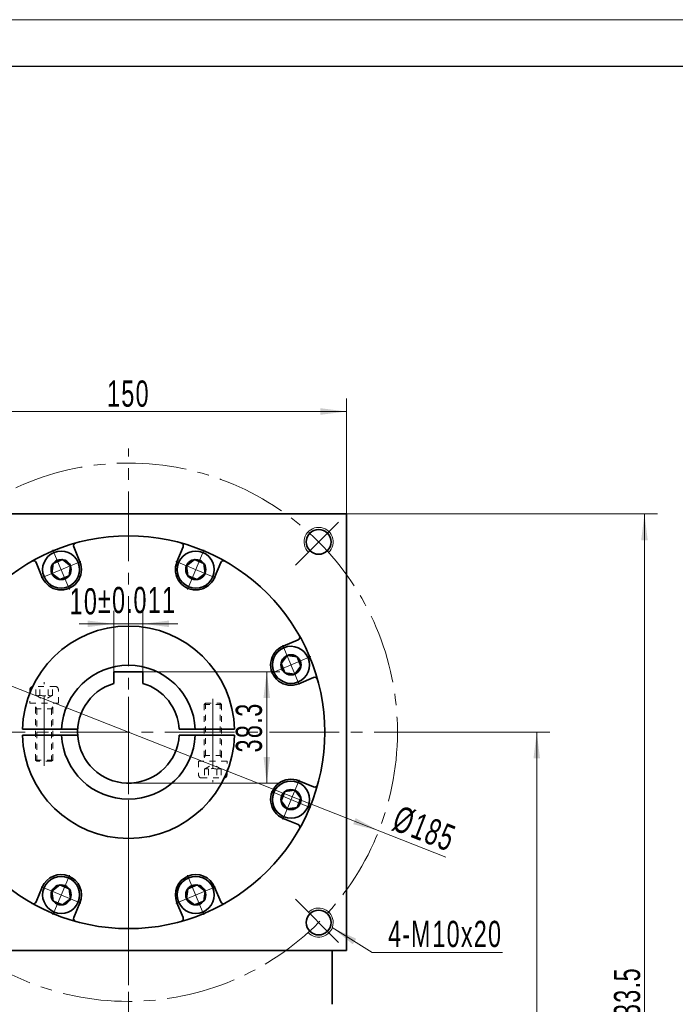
# Model space of a CAD drawing. Header units: millimetres. Extents: x 1532 to 2885, y -158 to 806.
# Tile 7 of 7: x 2387 to 2613, y 460 to 798. Entities that reach past the tile are written whole.
import ezdxf

# ---------------------------------------------------------------- set-up
doc = ezdxf.new("R2010")
doc.units = ezdxf.units.MM
doc.header["$LTSCALE"] = 2
for name, pattern in [('CENTER', [10.16, 6.35, -1.27, 1.27, -1.27]), ('点画线', [18, 12, -2, 2, -2]), ('虚线', [2, 1, -1])]:
    doc.linetypes.add(name, pattern=pattern)
doc.layers.get('0').update_dxf_attribs({"lineweight": 18})
for name, color, linetype, lineweight in [('3中心线层', 1, 'CENTER', 18), ('中心线层', 1, '点画线', 18), ('图框_外框线', 7, 'Continuous', 18), ('尺寸线层', 3, 'Continuous', 18), ('粗实线层', 7, 'Continuous', 35), ('虚线层', 6, '虚线', 18)]:
    doc.layers.add(name, color=color, linetype=linetype, lineweight=lineweight)
doc.styles.add('标准', font='txt', dxfattribs={"width": 0.667})
doc.dimstyles.new('a4-1-3', dxfattribs={"dimtxt": 9, "dimasz": 9, "dimexe": 4.5, "dimexo": 0, "dimgap": 1.5, "dimtad": 1, "dimdec": 3, "dimdsep": 46, "dimtxsty": '标准', "dimblk": '_CAXARROW', "dimcen": 0, "dimdle": 12, "dimazin": 2, "dimtfac": 0.707107, "dimtdec": 3, "dimtix": 1, "dimtmove": 2, "dimatfit": 3, "dimfxl": 0, "dimfrac": 2, "dimtolj": 1, "dimtzin": 0, "dimarcsym": 0})

# ---------------------------------------------------------------- blocks, each defined once
blk = doc.blocks.new('*X29')
at = {"layer": '中心线层', "linetype": '点画线', "lineweight": 18}
for p, q in [((0, -7.37), (0, 7.37)), ((-7.37, 0), (7.37, 0))]:
    blk.add_line(p, q, dxfattribs=at)
at = {"layer": '粗实线层'}
for p, q in [((-3.46, 0), (-1.73, 3)), ((-3.46, 0), (-1.73, -3)), ((-1.73, 3), (1.73, 3)), ((3.46, 0), (1.73, 3)), ((3.46, 0), (1.73, 3)), ((3.46, 0), (1.73, -3)), ((-1.73, -3), (1.73, -3))]:
    blk.add_line(p, q, dxfattribs=at)
blk.add_circle((0, 0), 3.46, dxfattribs=at)
for start, end in [(0, 180), (180, 360)]:
    blk.add_arc((0, 0), 6.37, start, end, dxfattribs=at)
blk = doc.blocks.new('34hghgjk_1')
at = {"layer": '中心线层'}
blk.add_line((0, -21.5), (0, 7.2), dxfattribs=at)
at = {"layer": '虚线层'}
for p, q in [((-4.89, 4.72), (-4.89, 0)), ((3.91, 5.7), (-3.91, 5.7)), ((-2.89, 2.7), (-2.89, 5.7)), ((-1.44, 2.7), (-1.44, 5.7)), ((1.44, 2.7), (1.44, 5.7)), ((2.89, 2.7), (2.89, 5.7)), ((4.89, 0), (4.89, 4.72)), ((-4.89, 0), (4.89, 0)), ((-3, -19.55), (-3, 0)), ((-2.89, 2.7), (0, 1.03)), ((2.89, 2.7), (0, 1.03)), ((3, -19.55), (3, 0)), ((-2.55, -2), (-3, -1.22)), ((-3, -2), (3, -2)), ((-2.55, -20), (-2.55, -2)), ((2.55, -2), (3, -1.22)), ((2.55, -20), (2.55, -2)), ((3, -19.55), (-3, -19.55)), ((-2.55, -20), (-3, -19.55)), ((2.55, -20), (-2.55, -20)), ((2.55, -20), (3, -19.55))]:
    blk.add_line(p, q, dxfattribs=at)
for centre, radius, start, end in [((-3.91, 4.72), 0.978, 90, 180), ((3.91, 4.72), 0.978, 0, 90), ((-2.17, 4.14), 1.61, 243.4349, 296.5651), ((0, 8.18), 5.67, 255.2529, 284.7471), ((2.17, 4.14), 1.61, 243.4349, 296.5651)]:
    blk.add_arc(centre, radius, start, end, dxfattribs=at)
blk = doc.blocks.new('*X32')
at = {"layer": '尺寸线层', "color": 0, "char_height": 9, "attachment_point": 1, "line_spacing_factor": 1.15057, "style": '标准'}
for s, insert, width in [('\\T1.1;10', (2404.48, 603.06), 161.8924), ('\\T1.1;%%P0.011', (2414.24, 603.51), 128.064)]:
    blk.add_mtext(s, dxfattribs=dict(at, insert=insert, width=width))
blk = doc.blocks.new('*X31')
at = {"layer": '尺寸线层', "linetype": 'Continuous'}
for points in [[(2419.72, 590.83), (2410.72, 589.7), (2410.72, 591.95)], [(2429.72, 590.83), (2438.72, 589.7), (2438.72, 591.95)]]:
    blk.add_hatch(color=0, dxfattribs=at).paths.add_polyline_path(points, flags=0)
at = {"layer": '尺寸线层', "color": 0, "linetype": 'Continuous'}
for p, q in [((2419.72, 574.37), (2419.72, 595.33)), ((2429.72, 574.37), (2429.72, 595.33)), ((2441.72, 590.83), (2407.72, 590.83))]:
    blk.add_line(p, q, dxfattribs=at)
at = {"layer": '尺寸线层', "color": 0}
blk.add_blockref('*X32', (0, 0), dxfattribs=at)
blk = doc.blocks.new('_CAXARROW')
blk.add_hatch(color=0).paths.add_polyline_path([(0, 0), (-1, 0.125), (-1, -0.125)], flags=0)
blk = doc.blocks.new('*X33')
at = {"layer": '尺寸线层', "linetype": 'Continuous'}
for points in [[(2472.28, 574.37), (2473.41, 565.37), (2471.16, 565.37)], [(2472.28, 536.07), (2473.41, 545.07), (2471.16, 545.07)]]:
    blk.add_hatch(color=0, dxfattribs=at).paths.add_polyline_path(points, flags=0)
at = {"layer": '尺寸线层', "color": 0, "linetype": 'Continuous'}
for p, q in [((2429.72, 574.37), (2476.78, 574.37)), ((2472.28, 574.37), (2472.28, 536.07)), ((2424.72, 536.07), (2476.78, 536.07))]:
    blk.add_line(p, q, dxfattribs=at)
at = {"layer": '尺寸线层', "color": 0, "insert": (2466.19, 555.22), "char_height": 9, "width": 33.3889, "attachment_point": 5, "rotation": 90, "line_spacing_factor": 1.15057, "style": '标准'}
blk.add_mtext('\\T1.1;38.3', dxfattribs=at)
blk = doc.blocks.new('*X34')
at = {"layer": '尺寸线层', "linetype": 'Continuous'}
for points in [[(2338.64, 587.44), (2346.61, 583.1), (2347.43, 585.19)], [(2510.8, 519.71), (2502.01, 521.96), (2502.84, 524.05)]]:
    blk.add_hatch(color=0, dxfattribs=at).paths.add_polyline_path(points, flags=0)
at = {"layer": '尺寸线层', "color": 0, "linetype": 'Continuous'}
blk.add_line((2533.91, 510.61), (2338.64, 587.44), dxfattribs=at)
at = {"layer": '尺寸线层', "color": 0, "insert": (2526.49, 520.36), "char_height": 9, "width": 41.9084, "attachment_point": 5, "rotation": 338.524, "line_spacing_factor": 1.15057, "style": '标准'}
blk.add_mtext('\\T1.1;%%C185', dxfattribs=at)
blk = doc.blocks.new('*X35')
at = {"layer": '尺寸线层', "linetype": 'Continuous'}
blk.add_hatch(color=0, dxfattribs=at).paths.add_polyline_path([(-14.71, 8.58), (-6.48, 4.77), (-7.68, 2.86)], flags=0)
at = {"layer": '尺寸线层', "color": 0, "linetype": 'Continuous'}
blk.add_line((-14.71, 8.58), (-0.97, 0), dxfattribs=at)
at = {"layer": '尺寸线层', "color": 0}
for p, q in [((-0.97, 0), (0, 0)), ((0, 0), (0, 0)), ((0, 0), (43.87, 0))]:
    blk.add_line(p, q, dxfattribs=at)
at = {"layer": '尺寸线层', "color": 0, "insert": (4.5, 1.8), "char_height": 9, "width": 78.7372, "attachment_point": 7, "line_spacing_factor": 1.15057, "style": '标准'}
blk.add_mtext('\\T1.1;4-M10x20', dxfattribs=at)
blk = doc.blocks.new('*X36')
at = {"layer": '尺寸线层', "linetype": 'Continuous'}
for points in [[(2349.72, 663.79), (2358.72, 664.91), (2358.72, 662.66)], [(2499.72, 663.79), (2490.72, 664.91), (2490.72, 662.66)]]:
    blk.add_hatch(color=0, dxfattribs=at).paths.add_polyline_path(points, flags=0)
at = {"layer": '尺寸线层', "color": 0, "linetype": 'Continuous'}
for p, q in [((2349.72, 628.57), (2349.72, 668.29)), ((2499.72, 628.57), (2499.72, 668.29)), ((2349.72, 663.79), (2499.72, 663.79))]:
    blk.add_line(p, q, dxfattribs=at)
at = {"layer": '尺寸线层', "color": 0, "insert": (2424.72, 669.88), "char_height": 9, "width": 26.8287, "attachment_point": 5, "line_spacing_factor": 1.15057, "style": '标准'}
blk.add_mtext('\\T1.1;150', dxfattribs=at)
blk = doc.blocks.new('*X49')
at = {"layer": '尺寸线层', "linetype": 'Continuous'}
for points in [[(2602.17, 628.57), (2601.05, 619.57), (2603.3, 619.57)], [(2602.17, 295.07), (2601.05, 304.07), (2603.3, 304.07)]]:
    blk.add_hatch(color=0, dxfattribs=at).paths.add_polyline_path(points, flags=0)
at = {"layer": '尺寸线层', "color": 0, "linetype": 'Continuous'}
for p, q in [((2499.72, 628.57), (2606.67, 628.57)), ((2602.17, 295.07), (2602.17, 628.57)), ((2512.22, 295.07), (2606.67, 295.07))]:
    blk.add_line(p, q, dxfattribs=at)
at = {"layer": '尺寸线层', "color": 0, "insert": (2596.25, 461.82), "char_height": 9, "width": 44.0353, "attachment_point": 5, "rotation": 90, "style": '标准'}
blk.add_mtext('\\T1.1;333.5', dxfattribs=at)
blk = doc.blocks.new('*X50')
at = {"layer": '尺寸线层', "linetype": 'Continuous'}
for points in [[(2565.13, 553.57), (2566.26, 544.57), (2564.01, 544.57)], [(2565.13, 295.07), (2566.26, 304.07), (2564.01, 304.07)]]:
    blk.add_hatch(color=0, dxfattribs=at).paths.add_polyline_path(points, flags=0)
at = {"layer": '尺寸线层', "color": 0, "linetype": 'Continuous'}
for p, q in [((2520.22, 553.57), (2569.63, 553.57)), ((2565.13, 553.57), (2565.13, 295.07)), ((2512.22, 295.07), (2569.63, 295.07))]:
    blk.add_line(p, q, dxfattribs=at)
at = {"layer": '尺寸线层', "color": 0, "insert": (2559.21, 424.32), "char_height": 9, "width": 44.1687, "attachment_point": 5, "rotation": 90, "style": '标准'}
blk.add_mtext('\\T1.1;258.5', dxfattribs=at)

msp = doc.modelspace()

# ---------------------------------------------------------------- linework, layer by layer
at = {"layer": '3中心线层'}
msp.add_line((2424.7209, 565.761), (2424.7209, 282.7536), dxfattribs=at)
at = {"layer": '中心线层'}
for p, q in [((2424.7209, 288.311), (2424.7209, 651.0809)), ((2482.1264, 610.9784), (2496.9522, 625.8043)), ((2329.2209, 553.5729), (2520.2209, 553.5729)), ((2482.1264, 496.1674), (2496.9522, 481.3415))]:
    msp.add_line(p, q, dxfattribs=at)
msp.add_circle((2424.7209, 553.5729), 92.5, dxfattribs=at)
at = {"layer": '粗实线层'}
for p, q in [((2349.7209, 628.5729), (2499.7209, 628.5729)), ((2499.7209, 478.5729), (2499.7209, 628.5729)), ((2429.7209, 574.3729), (2419.7209, 574.3729)), ((2419.7209, 574.3729), (2419.7209, 570.3434)), ((2429.7209, 574.3729), (2429.7209, 570.3434)), ((2388.2346, 554.5729), (2401.7426, 554.5729)), ((2388.2346, 552.5729), (2401.7426, 552.5729)), ((2401.7426, 554.5729), (2407.2495, 554.5729)), ((2401.7426, 552.5729), (2407.2495, 552.5729)), ((2447.6991, 554.5729), (2442.1923, 554.5729)), ((2447.6991, 552.5729), (2442.1923, 552.5729)), ((2461.2072, 554.5729), (2447.6991, 554.5729)), ((2461.2072, 552.5729), (2447.6991, 552.5729)), ((2349.7209, 478.5729), (2499.7209, 478.5729)), ((2494.7209, 460.0729), (2494.7209, 478.5729))]:
    msp.add_line(p, q, dxfattribs=at)
for centre, radius in [((2490.1282, 618.9803), 4.25), ((2424.7209, 553.5729), 67.5), ((2490.1282, 488.1655), 4.25)]:
    msp.add_circle(centre, radius, dxfattribs=at)
at = {"layer": '粗实线层', "lineweight": 18}
for centre, start, end in [((2490.1282, 618.9803), 313.451277, 225), ((2490.1282, 488.1655), 223.451277, 135)]:
    msp.add_arc(centre, 5, start, end, dxfattribs=at)
at = {"layer": '粗实线层'}
for centre, radius, start, end in [((2392.0662, 611.5032), 1, 22.500053, 119.409337), ((2457.3755, 611.5032), 1, 60.590663, 157.499947), ((2424.7209, 553.5729), 36.5, 1.569944, 178.430056), ((2482.6512, 586.2276), 1, 292.500053, 29.409337), ((2424.7209, 553.5729), 23, 2.491906, 177.508094), ((2424.7209, 553.5729), 17.5, 106.60155, 356.724171), ((2424.7209, 553.5729), 17.5, 3.275829, 73.39845), ((2424.7209, 553.5729), 36.5, 181.569944, 358.430056), ((2424.7209, 553.5729), 23, 182.491906, 357.508094), ((2482.6512, 520.9182), 1, 330.590663, 67.499947), ((2392.0662, 495.6426), 1, 240.590663, 337.499947), ((2457.3755, 495.6426), 1, 202.500053, 299.409337)]:
    msp.add_arc(centre, radius, start, end, dxfattribs=at)

# ---------------------------------------------------------------- block references
at = {"layer": '尺寸线层'}
msp.add_blockref('*X35', (2509.5255, 477.8343), dxfattribs=at)
at = {"layer": '粗实线层'}
msp.add_blockref('34hghgjk_1', (2395.7209, 563.5729), dxfattribs=at)
at = {"layer": '粗实线层', "rotation": 180}
msp.add_blockref('34hghgjk_1', (2453.7209, 543.5729), dxfattribs=at)

# ---------------------------------------------------------------- dimensions: what is measured, and where the dimension line sits
at = {"layer": '尺寸线层'}
dim = msp.add_linear_dim(base=(2499.7209, 663.7868), p1=(2349.7209, 628.5729), p2=(2499.7209, 628.5729), dimstyle='a4-1-3', override={"dimsah": 1, "dimtfill": 1, "dimtzin": 0}, dxfattribs=at)
dim.commit()
dim.dimension.update_dxf_attribs({"geometry": '*X36', "text_midpoint": (2424.7209, 669.8794)})
for base, p1, p2, picture, middle in [((2602.1744, 628.5729), (2512.2209, 295.0729), (2499.7209, 628.5729), '*X49', (2596.2494, 461.8229)), ((2565.1306, 295.0729), (2520.2209, 553.5729), (2512.2209, 295.0729), '*X50', (2559.2056, 424.3229))]:
    dim = msp.add_linear_dim(base=base, p1=p1, p2=p2, angle=90, dimstyle='a4-1-3', override={"dimsah": 1, "dimtfill": 1, "dimtzin": 0}, dxfattribs=at)
    dim.commit()
    dim.dimension.update_dxf_attribs({"geometry": picture, "text_midpoint": middle})

# ---------------------------------------------------------------- next in the draw order: wipeouts: each hides what was drawn before it
for points in [[(2407.449, 611.9034), (2407.436, 611.9346), (2407.4228, 611.9657), (2407.4094, 611.9968), (2407.3959, 612.0278), (2407.3822, 612.0587), (2407.3684, 612.0896), (2407.3544, 612.1203), (2407.3402, 612.151), (2407.3259, 612.1817), (2407.3114, 612.2122), (2407.2967, 612.2427), (2407.2819, 612.2731), (2407.2669, 612.3034), (2407.2518, 612.3336), (2407.2364, 612.3638), (2407.221, 612.3938), (2407.2054, 612.4238), (2407.1896, 612.4537), (2407.1736, 612.4836), (2407.1575, 612.5133), (2407.1413, 612.5429), (2407.1249, 612.5725), (2407.1083, 612.602), (2407.0915, 612.6314), (2407.0747, 612.6607), (2407.0576, 612.6899), (2407.0404, 612.719), (2407.0231, 612.748), (2407.0056, 612.7769), (2406.9879, 612.8058), (2406.9879, 612.8058), (2406.8249, 613.057), (2406.6503, 613.3002), (2406.4644, 613.5349), (2406.2677, 613.7607), (2406.0606, 613.977), (2405.8436, 614.1832), (2405.6171, 614.3791), (2405.3816, 614.564), (2405.1377, 614.7377), (2404.8859, 614.8998), (2404.6268, 615.0498), (2404.3608, 615.1874), (2404.0888, 615.3124), (2403.8111, 615.4245), (2403.5285, 615.5233), (2403.2415, 615.6088), (2402.9508, 615.6807), (2402.6571, 615.7388), (2402.3609, 615.7831), (2402.063, 615.8134), (2401.7641, 615.8296), (2401.4646, 615.8318), (2401.1654, 615.8198), (2400.8671, 615.7938), (2400.5704, 615.7539), (2400.2759, 615.7), (2399.9842, 615.6323), (2399.696, 615.5509), (2399.412, 615.4562), (2399.1327, 615.3481), (2399.1327, 615.3481), (2398.8589, 615.227), (2398.591, 615.0932), (2398.3297, 614.947), (2398.0756, 614.7886), (2397.8292, 614.6184), (2397.5911, 614.4369), (2397.3618, 614.2443), (2397.1418, 614.0412), (2396.9316, 613.828), (2396.7317, 613.6051), (2396.5425, 613.373), (2396.3644, 613.1323), (2396.1978, 612.8835), (2396.0431, 612.6271), (2395.9006, 612.3638), (2395.7706, 612.094), (2395.6535, 611.8184), (2395.5495, 611.5376), (2395.4588, 611.2523), (2395.3817, 610.963), (2395.3182, 610.6703), (2395.2685, 610.3751), (2395.2328, 610.0778), (2395.2111, 609.7791), (2395.2035, 609.4798), (2395.21, 609.1804), (2395.2305, 608.8817), (2395.2651, 608.5843), (2395.3136, 608.2888), (2395.376, 607.996), (2395.376, 607.996), (2395.3839, 607.9631), (2395.392, 607.9302), (2395.4002, 607.8975), (2395.4087, 607.8647), (2395.4173, 607.832), (2395.426, 607.7993), (2395.435, 607.7667), (2395.4441, 607.7342), (2395.4534, 607.7017), (2395.4629, 607.6692), (2395.4725, 607.6368), (2395.4823, 607.6044), (2395.4923, 607.5721), (2395.5025, 607.5399), (2395.5128, 607.5077), (2395.5233, 607.4755), (2395.534, 607.4434), (2395.5448, 607.4114), (2395.5558, 607.3794), (2395.567, 607.3475), (2395.5783, 607.3157), (2395.5898, 607.2839), (2395.6015, 607.2521), (2395.6134, 607.2205), (2395.6254, 607.1889), (2395.6376, 607.1573), (2395.6499, 607.1259), (2395.6625, 607.0944), (2395.6752, 607.0631), (2395.688, 607.0318), (2395.688, 607.0318), (2395.8236, 606.7274), (2395.9748, 606.4305), (2396.1415, 606.1419), (2396.323, 605.8624), (2396.5188, 605.5928), (2396.7285, 605.3339), (2396.9515, 605.0862), (2397.1871, 604.8506), (2397.4348, 604.6276), (2397.6937, 604.4179), (2397.9633, 604.222), (2398.2428, 604.0406), (2398.5314, 603.8739), (2398.8283, 603.7227), (2399.1327, 603.5871), (2399.4438, 603.4677), (2399.7608, 603.3647), (2400.0826, 603.2785), (2400.4086, 603.2092), (2400.7377, 603.1571), (2401.0691, 603.1222), (2401.4019, 603.1048), (2401.7351, 603.1048), (2402.0679, 603.1222), (2402.3993, 603.1571), (2402.7284, 603.2092), (2403.0544, 603.2785), (2403.3763, 603.3647), (2403.6932, 603.4677), (2404.0043, 603.5871), (2404.0043, 603.5871), (2404.3087, 603.7227), (2404.6056, 603.8739), (2404.8942, 604.0406), (2405.1737, 604.222), (2405.4433, 604.4179), (2405.7023, 604.6276), (2405.9499, 604.8506), (2406.1855, 605.0862), (2406.4085, 605.3339), (2406.6182, 605.5928), (2406.8141, 605.8624), (2406.9956, 606.1419), (2407.1622, 606.4305), (2407.3135, 606.7274), (2407.449, 607.0318), (2407.5684, 607.3429), (2407.6714, 607.6599), (2407.7576, 607.9817), (2407.8269, 608.3077), (2407.8791, 608.6368), (2407.9139, 608.9682), (2407.9313, 609.301), (2407.9313, 609.6342), (2407.9139, 609.967), (2407.8791, 610.2984), (2407.8269, 610.6275), (2407.7576, 610.9535), (2407.6714, 611.2754), (2407.5684, 611.5923)], [(2453.7537, 607.0318), (2453.7666, 607.0631), (2453.7793, 607.0944), (2453.7918, 607.1259), (2453.8041, 607.1573), (2453.8163, 607.1889), (2453.8283, 607.2205), (2453.8402, 607.2521), (2453.8519, 607.2839), (2453.8634, 607.3157), (2453.8747, 607.3475), (2453.8859, 607.3794), (2453.8969, 607.4114), (2453.9078, 607.4434), (2453.9184, 607.4755), (2453.9289, 607.5077), (2453.9393, 607.5399), (2453.9494, 607.5721), (2453.9594, 607.6044), (2453.9692, 607.6368), (2453.9789, 607.6692), (2453.9883, 607.7017), (2453.9976, 607.7342), (2454.0067, 607.7667), (2454.0157, 607.7993), (2454.0245, 607.832), (2454.0331, 607.8647), (2454.0415, 607.8975), (2454.0498, 607.9302), (2454.0578, 607.9631), (2454.0657, 607.996), (2454.0657, 607.996), (2454.1281, 608.2888), (2454.1766, 608.5843), (2454.2112, 608.8817), (2454.2317, 609.1804), (2454.2382, 609.4798), (2454.2306, 609.7791), (2454.2089, 610.0778), (2454.1732, 610.3751), (2454.1235, 610.6703), (2454.0601, 610.963), (2453.9829, 611.2523), (2453.8922, 611.5376), (2453.7882, 611.8184), (2453.6711, 612.094), (2453.5411, 612.3638), (2453.3987, 612.6271), (2453.244, 612.8835), (2453.0774, 613.1323), (2452.8993, 613.373), (2452.71, 613.6051), (2452.5101, 613.828), (2452.2999, 614.0412), (2452.0799, 614.2443), (2451.8506, 614.4369), (2451.6125, 614.6184), (2451.3661, 614.7886), (2451.112, 614.947), (2450.8507, 615.0932), (2450.5829, 615.227), (2450.309, 615.3481), (2450.309, 615.3481), (2450.0297, 615.4562), (2449.7457, 615.5509), (2449.4575, 615.6323), (2449.1659, 615.7), (2448.8713, 615.7539), (2448.5746, 615.7938), (2448.2763, 615.8198), (2447.9771, 615.8318), (2447.6777, 615.8296), (2447.3787, 615.8134), (2447.0808, 615.7831), (2446.7846, 615.7388), (2446.4909, 615.6807), (2446.2002, 615.6088), (2445.9133, 615.5233), (2445.6306, 615.4245), (2445.353, 615.3124), (2445.0809, 615.1874), (2444.815, 615.0498), (2444.5558, 614.8998), (2444.304, 614.7377), (2444.0601, 614.564), (2443.8247, 614.3791), (2443.5981, 614.1832), (2443.3811, 613.977), (2443.174, 613.7607), (2442.9773, 613.5349), (2442.7914, 613.3002), (2442.6168, 613.057), (2442.4538, 612.8058), (2442.4538, 612.8058), (2442.4362, 612.7769), (2442.4187, 612.748), (2442.4013, 612.719), (2442.3841, 612.6899), (2442.3671, 612.6607), (2442.3502, 612.6314), (2442.3334, 612.602), (2442.3169, 612.5725), (2442.3005, 612.5429), (2442.2842, 612.5133), (2442.2681, 612.4836), (2442.2522, 612.4537), (2442.2364, 612.4238), (2442.2207, 612.3938), (2442.2053, 612.3638), (2442.19, 612.3336), (2442.1748, 612.3034), (2442.1598, 612.2731), (2442.145, 612.2427), (2442.1304, 612.2122), (2442.1159, 612.1817), (2442.1015, 612.151), (2442.0873, 612.1203), (2442.0733, 612.0896), (2442.0595, 612.0587), (2442.0458, 612.0278), (2442.0323, 611.9968), (2442.0189, 611.9657), (2442.0057, 611.9346), (2441.9927, 611.9034), (2441.9927, 611.9034), (2441.8733, 611.5923), (2441.7703, 611.2754), (2441.6841, 610.9535), (2441.6148, 610.6275), (2441.5627, 610.2984), (2441.5278, 609.967), (2441.5104, 609.6342), (2441.5104, 609.301), (2441.5278, 608.9682), (2441.5627, 608.6368), (2441.6148, 608.3077), (2441.6841, 607.9817), (2441.7703, 607.6599), (2441.8733, 607.3429), (2441.9927, 607.0318), (2442.1283, 606.7274), (2442.2795, 606.4305), (2442.4462, 606.1419), (2442.6276, 605.8624), (2442.8235, 605.5928), (2443.0332, 605.3339), (2443.2562, 605.0862), (2443.4918, 604.8506), (2443.7395, 604.6276), (2443.9984, 604.4179), (2444.268, 604.222), (2444.5475, 604.0406), (2444.8361, 603.8739), (2445.133, 603.7227), (2445.4374, 603.5871), (2445.4374, 603.5871), (2445.7485, 603.4677), (2446.0655, 603.3647), (2446.3873, 603.2785), (2446.7133, 603.2092), (2447.0424, 603.1571), (2447.3738, 603.1222), (2447.7066, 603.1048), (2448.0398, 603.1048), (2448.3726, 603.1222), (2448.704, 603.1571), (2449.0331, 603.2092), (2449.3591, 603.2785), (2449.681, 603.3647), (2449.9979, 603.4677), (2450.309, 603.5871), (2450.6134, 603.7227), (2450.9103, 603.8739), (2451.1989, 604.0406), (2451.4784, 604.222), (2451.748, 604.4179), (2452.0069, 604.6276), (2452.2546, 604.8506), (2452.4902, 605.0862), (2452.7132, 605.3339), (2452.9229, 605.5928), (2453.1188, 605.8624), (2453.3003, 606.1419), (2453.4669, 606.4305), (2453.6182, 606.7274)], [(2483.0514, 570.8448), (2483.0826, 570.8578), (2483.1137, 570.871), (2483.1448, 570.8843), (2483.1758, 570.8978), (2483.2067, 570.9115), (2483.2375, 570.9254), (2483.2683, 570.9394), (2483.299, 570.9536), (2483.3296, 570.9679), (2483.3602, 570.9824), (2483.3906, 570.9971), (2483.421, 571.0119), (2483.4514, 571.0269), (2483.4816, 571.042), (2483.5117, 571.0573), (2483.5418, 571.0728), (2483.5718, 571.0884), (2483.6017, 571.1042), (2483.6315, 571.1201), (2483.6613, 571.1362), (2483.6909, 571.1525), (2483.7205, 571.1689), (2483.7499, 571.1855), (2483.7793, 571.2022), (2483.8086, 571.2191), (2483.8378, 571.2361), (2483.8669, 571.2533), (2483.896, 571.2707), (2483.9249, 571.2882), (2483.9537, 571.3058), (2483.9537, 571.3058), (2484.2049, 571.4688), (2484.4482, 571.6435), (2484.6829, 571.8293), (2484.9087, 572.026), (2485.1249, 572.2331), (2485.3312, 572.4502), (2485.527, 572.6767), (2485.712, 572.9122), (2485.8857, 573.1561), (2486.0477, 573.4079), (2486.1977, 573.667), (2486.3354, 573.9329), (2486.4604, 574.205), (2486.5724, 574.4827), (2486.6713, 574.7653), (2486.7568, 575.0523), (2486.8287, 575.343), (2486.8868, 575.6367), (2486.9311, 575.9328), (2486.9613, 576.2307), (2486.9776, 576.5297), (2486.9797, 576.8291), (2486.9678, 577.1283), (2486.9418, 577.4266), (2486.9018, 577.7234), (2486.8479, 578.0179), (2486.7802, 578.3096), (2486.6989, 578.5977), (2486.6041, 578.8818), (2486.4961, 579.161), (2486.4961, 579.161), (2486.375, 579.4349), (2486.2412, 579.7028), (2486.0949, 579.964), (2485.9366, 580.2181), (2485.7664, 580.4645), (2485.5848, 580.7026), (2485.3923, 580.9319), (2485.1892, 581.1519), (2484.9759, 581.3621), (2484.753, 581.5621), (2484.521, 581.7513), (2484.2803, 581.9294), (2484.0315, 582.096), (2483.7751, 582.2507), (2483.5117, 582.3932), (2483.242, 582.5231), (2482.9664, 582.6402), (2482.6856, 582.7442), (2482.4002, 582.8349), (2482.1109, 582.9121), (2481.8183, 582.9756), (2481.523, 583.0252), (2481.2257, 583.0609), (2480.9271, 583.0826), (2480.6278, 583.0902), (2480.3284, 583.0838), (2480.0297, 583.0632), (2479.7323, 583.0287), (2479.4368, 582.9801), (2479.1439, 582.9178), (2479.1439, 582.9178), (2479.111, 582.9099), (2479.0782, 582.9018), (2479.0454, 582.8935), (2479.0127, 582.8851), (2478.98, 582.8765), (2478.9473, 582.8677), (2478.9147, 582.8588), (2478.8821, 582.8497), (2478.8496, 582.8404), (2478.8172, 582.8309), (2478.7848, 582.8213), (2478.7524, 582.8114), (2478.7201, 582.8015), (2478.6878, 582.7913), (2478.6556, 582.781), (2478.6235, 582.7705), (2478.5914, 582.7598), (2478.5594, 582.749), (2478.5274, 582.738), (2478.4955, 582.7268), (2478.4636, 582.7154), (2478.4318, 582.7039), (2478.4001, 582.6922), (2478.3684, 582.6804), (2478.3368, 582.6684), (2478.3053, 582.6562), (2478.2738, 582.6438), (2478.2424, 582.6313), (2478.2111, 582.6186), (2478.1798, 582.6057), (2478.1798, 582.6057), (2477.8754, 582.4702), (2477.5785, 582.3189), (2477.2899, 582.1523), (2477.0104, 581.9708), (2476.7408, 581.7749), (2476.4818, 581.5652), (2476.2342, 581.3423), (2475.9986, 581.1066), (2475.7756, 580.859), (2475.5659, 580.6), (2475.37, 580.3304), (2475.1885, 580.0509), (2475.0219, 579.7624), (2474.8706, 579.4654), (2474.7351, 579.161), (2474.6157, 578.8499), (2474.5127, 578.533), (2474.4264, 578.2111), (2474.3572, 577.8852), (2474.305, 577.556), (2474.2702, 577.2246), (2474.2528, 576.8919), (2474.2528, 576.5586), (2474.2702, 576.2259), (2474.305, 575.8944), (2474.3572, 575.5653), (2474.4264, 575.2394), (2474.5127, 574.9175), (2474.6157, 574.6006), (2474.7351, 574.2895), (2474.7351, 574.2895), (2474.8706, 573.985), (2475.0219, 573.6881), (2475.1885, 573.3995), (2475.37, 573.1201), (2475.5659, 572.8505), (2475.7756, 572.5915), (2475.9986, 572.3439), (2476.2342, 572.1082), (2476.4818, 571.8853), (2476.7408, 571.6756), (2477.0104, 571.4797), (2477.2899, 571.2982), (2477.5785, 571.1316), (2477.8754, 570.9803), (2478.1798, 570.8448), (2478.4909, 570.7253), (2478.8078, 570.6224), (2479.1297, 570.5361), (2479.4556, 570.4668), (2479.7848, 570.4147), (2480.1162, 570.3799), (2480.449, 570.3624), (2480.7822, 570.3624), (2481.115, 570.3799), (2481.4464, 570.4147), (2481.7755, 570.4668), (2482.1015, 570.5361), (2482.4233, 570.6224), (2482.7403, 570.7253)], [(2478.1798, 524.5401), (2478.2111, 524.5272), (2478.2424, 524.5145), (2478.2738, 524.502), (2478.3053, 524.4896), (2478.3368, 524.4774), (2478.3684, 524.4654), (2478.4001, 524.4536), (2478.4318, 524.4419), (2478.4636, 524.4304), (2478.4955, 524.419), (2478.5274, 524.4078), (2478.5594, 524.3968), (2478.5914, 524.386), (2478.6235, 524.3753), (2478.6556, 524.3648), (2478.6878, 524.3545), (2478.7201, 524.3443), (2478.7524, 524.3344), (2478.7848, 524.3245), (2478.8172, 524.3149), (2478.8496, 524.3054), (2478.8821, 524.2961), (2478.9147, 524.287), (2478.9473, 524.2781), (2478.98, 524.2693), (2479.0127, 524.2607), (2479.0454, 524.2523), (2479.0782, 524.244), (2479.111, 524.2359), (2479.1439, 524.228), (2479.1439, 524.228), (2479.4368, 524.1657), (2479.7323, 524.1171), (2480.0297, 524.0826), (2480.3284, 524.062), (2480.6278, 524.0556), (2480.9271, 524.0632), (2481.2257, 524.0849), (2481.523, 524.1206), (2481.8183, 524.1702), (2482.1109, 524.2337), (2482.4002, 524.3109), (2482.6856, 524.4016), (2482.9664, 524.5056), (2483.242, 524.6227), (2483.5117, 524.7526), (2483.7751, 524.8951), (2484.0315, 525.0498), (2484.2803, 525.2164), (2484.521, 525.3945), (2484.753, 525.5837), (2484.9759, 525.7837), (2485.1892, 525.9939), (2485.3923, 526.2139), (2485.5848, 526.4432), (2485.7664, 526.6813), (2485.9366, 526.9277), (2486.0949, 527.1818), (2486.2412, 527.443), (2486.375, 527.7109), (2486.4961, 527.9848), (2486.4961, 527.9848), (2486.6041, 528.264), (2486.6989, 528.5481), (2486.7802, 528.8362), (2486.8479, 529.1279), (2486.9018, 529.4224), (2486.9418, 529.7192), (2486.9678, 530.0175), (2486.9797, 530.3167), (2486.9776, 530.6161), (2486.9613, 530.9151), (2486.9311, 531.213), (2486.8868, 531.5091), (2486.8287, 531.8028), (2486.7568, 532.0935), (2486.6713, 532.3805), (2486.5724, 532.6631), (2486.4604, 532.9408), (2486.3354, 533.2129), (2486.1977, 533.4788), (2486.0477, 533.7379), (2485.8857, 533.9897), (2485.712, 534.2336), (2485.527, 534.4691), (2485.3312, 534.6956), (2485.1249, 534.9127), (2484.9087, 535.1198), (2484.6829, 535.3165), (2484.4482, 535.5023), (2484.2049, 535.677), (2483.9537, 535.8399), (2483.9537, 535.8399), (2483.9249, 535.8576), (2483.896, 535.8751), (2483.8669, 535.8925), (2483.8378, 535.9097), (2483.8086, 535.9267), (2483.7793, 535.9436), (2483.7499, 535.9603), (2483.7205, 535.9769), (2483.6909, 535.9933), (2483.6613, 536.0096), (2483.6315, 536.0257), (2483.6017, 536.0416), (2483.5718, 536.0574), (2483.5418, 536.073), (2483.5117, 536.0885), (2483.4816, 536.1038), (2483.4514, 536.1189), (2483.421, 536.1339), (2483.3906, 536.1487), (2483.3602, 536.1634), (2483.3296, 536.1779), (2483.299, 536.1922), (2483.2683, 536.2064), (2483.2375, 536.2204), (2483.2067, 536.2343), (2483.1758, 536.248), (2483.1448, 536.2615), (2483.1137, 536.2748), (2483.0826, 536.288), (2483.0514, 536.301), (2483.0514, 536.301), (2482.7403, 536.4205), (2482.4233, 536.5234), (2482.1015, 536.6097), (2481.7755, 536.679), (2481.4464, 536.7311), (2481.115, 536.7659), (2480.7822, 536.7834), (2480.449, 536.7834), (2480.1162, 536.7659), (2479.7848, 536.7311), (2479.4556, 536.679), (2479.1297, 536.6097), (2478.8078, 536.5234), (2478.4909, 536.4205), (2478.1798, 536.301), (2477.8754, 536.1655), (2477.5785, 536.0142), (2477.2899, 535.8476), (2477.0104, 535.6661), (2476.7408, 535.4702), (2476.4818, 535.2605), (2476.2342, 535.0376), (2475.9986, 534.8019), (2475.7756, 534.5543), (2475.5659, 534.2953), (2475.37, 534.0257), (2475.1885, 533.7463), (2475.0219, 533.4577), (2474.8706, 533.1608), (2474.7351, 532.8563), (2474.7351, 532.8563), (2474.6157, 532.5452), (2474.5127, 532.2283), (2474.4264, 531.9064), (2474.3572, 531.5805), (2474.305, 531.2513), (2474.2702, 530.9199), (2474.2528, 530.5872), (2474.2528, 530.2539), (2474.2702, 529.9212), (2474.305, 529.5898), (2474.3572, 529.2606), (2474.4264, 528.9347), (2474.5127, 528.6128), (2474.6157, 528.2959), (2474.7351, 527.9848), (2474.8706, 527.6803), (2475.0219, 527.3834), (2475.1885, 527.0948), (2475.37, 526.8154), (2475.5659, 526.5458), (2475.7756, 526.2868), (2475.9986, 526.0392), (2476.2342, 525.8035), (2476.4818, 525.5806), (2476.7408, 525.3709), (2477.0104, 525.175), (2477.2899, 524.9935), (2477.5785, 524.8269), (2477.8754, 524.6756)], [(2395.688, 500.114), (2395.6752, 500.0827), (2395.6625, 500.0513), (2395.6499, 500.0199), (2395.6376, 499.9885), (2395.6254, 499.9569), (2395.6134, 499.9253), (2395.6015, 499.8936), (2395.5898, 499.8619), (2395.5783, 499.8301), (2395.567, 499.7983), (2395.5558, 499.7664), (2395.5448, 499.7344), (2395.534, 499.7024), (2395.5233, 499.6703), (2395.5128, 499.6381), (2395.5025, 499.6059), (2395.4923, 499.5737), (2395.4823, 499.5414), (2395.4725, 499.509), (2395.4629, 499.4766), (2395.4534, 499.4441), (2395.4441, 499.4116), (2395.435, 499.3791), (2395.426, 499.3464), (2395.4173, 499.3138), (2395.4087, 499.2811), (2395.4002, 499.2483), (2395.392, 499.2156), (2395.3839, 499.1827), (2395.376, 499.1498), (2395.376, 499.1498), (2395.3136, 498.857), (2395.2651, 498.5615), (2395.2305, 498.2641), (2395.21, 497.9654), (2395.2035, 497.666), (2395.2111, 497.3667), (2395.2328, 497.068), (2395.2685, 496.7707), (2395.3182, 496.4754), (2395.3817, 496.1828), (2395.4588, 495.8935), (2395.5495, 495.6082), (2395.6535, 495.3274), (2395.7706, 495.0518), (2395.9006, 494.782), (2396.0431, 494.5187), (2396.1978, 494.2623), (2396.3644, 494.0135), (2396.5425, 493.7728), (2396.7317, 493.5407), (2396.9316, 493.3178), (2397.1418, 493.1046), (2397.3618, 492.9015), (2397.5911, 492.7089), (2397.8292, 492.5274), (2398.0756, 492.3572), (2398.3297, 492.1988), (2398.591, 492.0526), (2398.8589, 491.9188), (2399.1327, 491.7977), (2399.1327, 491.7977), (2399.412, 491.6896), (2399.696, 491.5949), (2399.9842, 491.5135), (2400.2759, 491.4458), (2400.5704, 491.3919), (2400.8671, 491.3519), (2401.1654, 491.326), (2401.4646, 491.314), (2401.7641, 491.3162), (2402.063, 491.3324), (2402.3609, 491.3627), (2402.6571, 491.407), (2402.9508, 491.4651), (2403.2415, 491.537), (2403.5285, 491.6225), (2403.8111, 491.7213), (2404.0888, 491.8334), (2404.3608, 491.9584), (2404.6268, 492.096), (2404.8859, 492.246), (2405.1377, 492.4081), (2405.3816, 492.5818), (2405.6171, 492.7667), (2405.8436, 492.9626), (2406.0606, 493.1688), (2406.2677, 493.3851), (2406.4644, 493.6108), (2406.6503, 493.8456), (2406.8249, 494.0888), (2406.9879, 494.34), (2406.9879, 494.34), (2407.0056, 494.3689), (2407.0231, 494.3978), (2407.0404, 494.4268), (2407.0576, 494.4559), (2407.0747, 494.4851), (2407.0915, 494.5144), (2407.1083, 494.5438), (2407.1249, 494.5733), (2407.1413, 494.6029), (2407.1575, 494.6325), (2407.1736, 494.6622), (2407.1896, 494.6921), (2407.2054, 494.722), (2407.221, 494.752), (2407.2364, 494.782), (2407.2518, 494.8122), (2407.2669, 494.8424), (2407.2819, 494.8727), (2407.2967, 494.9031), (2407.3114, 494.9336), (2407.3259, 494.9641), (2407.3402, 494.9948), (2407.3544, 495.0255), (2407.3684, 495.0562), (2407.3822, 495.0871), (2407.3959, 495.118), (2407.4094, 495.149), (2407.4228, 495.1801), (2407.436, 495.2112), (2407.449, 495.2424), (2407.449, 495.2424), (2407.5684, 495.5535), (2407.6714, 495.8704), (2407.7576, 496.1923), (2407.8269, 496.5183), (2407.8791, 496.8474), (2407.9139, 497.1788), (2407.9313, 497.5116), (2407.9313, 497.8448), (2407.9139, 498.1776), (2407.8791, 498.509), (2407.8269, 498.8381), (2407.7576, 499.1641), (2407.6714, 499.4859), (2407.5684, 499.8029), (2407.449, 500.114), (2407.3135, 500.4184), (2407.1622, 500.7153), (2406.9956, 501.0039), (2406.8141, 501.2834), (2406.6182, 501.553), (2406.4085, 501.8119), (2406.1855, 502.0596), (2405.9499, 502.2952), (2405.7023, 502.5182), (2405.4433, 502.7279), (2405.1737, 502.9237), (2404.8942, 503.1052), (2404.6056, 503.2719), (2404.3087, 503.4231), (2404.0043, 503.5587), (2404.0043, 503.5587), (2403.6932, 503.6781), (2403.3763, 503.7811), (2403.0544, 503.8673), (2402.7284, 503.9366), (2402.3993, 503.9887), (2402.0679, 504.0236), (2401.7351, 504.041), (2401.4019, 504.041), (2401.0691, 504.0236), (2400.7377, 503.9887), (2400.4086, 503.9366), (2400.0826, 503.8673), (2399.7608, 503.7811), (2399.4438, 503.6781), (2399.1327, 503.5587), (2398.8283, 503.4231), (2398.5314, 503.2719), (2398.2428, 503.1052), (2397.9633, 502.9237), (2397.6937, 502.7279), (2397.4348, 502.5182), (2397.1871, 502.2952), (2396.9515, 502.0596), (2396.7285, 501.8119), (2396.5188, 501.553), (2396.323, 501.2834), (2396.1415, 501.0039), (2395.9748, 500.7153), (2395.8236, 500.4184)], [(2441.9927, 495.2424), (2442.0057, 495.2112), (2442.0189, 495.1801), (2442.0323, 495.149), (2442.0458, 495.118), (2442.0595, 495.0871), (2442.0733, 495.0562), (2442.0873, 495.0255), (2442.1015, 494.9948), (2442.1159, 494.9641), (2442.1304, 494.9336), (2442.145, 494.9031), (2442.1598, 494.8727), (2442.1748, 494.8424), (2442.19, 494.8122), (2442.2053, 494.782), (2442.2207, 494.752), (2442.2364, 494.722), (2442.2522, 494.6921), (2442.2681, 494.6622), (2442.2842, 494.6325), (2442.3005, 494.6029), (2442.3169, 494.5733), (2442.3334, 494.5438), (2442.3502, 494.5144), (2442.3671, 494.4851), (2442.3841, 494.4559), (2442.4013, 494.4268), (2442.4187, 494.3978), (2442.4362, 494.3689), (2442.4538, 494.34), (2442.4538, 494.34), (2442.6168, 494.0888), (2442.7914, 493.8456), (2442.9773, 493.6108), (2443.174, 493.3851), (2443.3811, 493.1688), (2443.5981, 492.9626), (2443.8247, 492.7667), (2444.0601, 492.5818), (2444.304, 492.4081), (2444.5558, 492.246), (2444.815, 492.096), (2445.0809, 491.9584), (2445.353, 491.8334), (2445.6306, 491.7213), (2445.9133, 491.6225), (2446.2002, 491.537), (2446.4909, 491.4651), (2446.7846, 491.407), (2447.0808, 491.3627), (2447.3787, 491.3324), (2447.6777, 491.3162), (2447.9771, 491.314), (2448.2763, 491.326), (2448.5746, 491.3519), (2448.8713, 491.3919), (2449.1659, 491.4458), (2449.4575, 491.5135), (2449.7457, 491.5949), (2450.0297, 491.6896), (2450.309, 491.7977), (2450.309, 491.7977), (2450.5829, 491.9188), (2450.8507, 492.0526), (2451.112, 492.1988), (2451.3661, 492.3572), (2451.6125, 492.5274), (2451.8506, 492.7089), (2452.0799, 492.9015), (2452.2999, 493.1046), (2452.5101, 493.3178), (2452.71, 493.5407), (2452.8993, 493.7728), (2453.0774, 494.0135), (2453.244, 494.2623), (2453.3987, 494.5187), (2453.5411, 494.782), (2453.6711, 495.0518), (2453.7882, 495.3274), (2453.8922, 495.6082), (2453.9829, 495.8935), (2454.0601, 496.1828), (2454.1235, 496.4754), (2454.1732, 496.7707), (2454.2089, 497.068), (2454.2306, 497.3667), (2454.2382, 497.666), (2454.2317, 497.9654), (2454.2112, 498.2641), (2454.1766, 498.5615), (2454.1281, 498.857), (2454.0657, 499.1498), (2454.0657, 499.1498), (2454.0578, 499.1827), (2454.0498, 499.2156), (2454.0415, 499.2483), (2454.0331, 499.2811), (2454.0245, 499.3138), (2454.0157, 499.3464), (2454.0067, 499.3791), (2453.9976, 499.4116), (2453.9883, 499.4441), (2453.9789, 499.4766), (2453.9692, 499.509), (2453.9594, 499.5414), (2453.9494, 499.5737), (2453.9393, 499.6059), (2453.9289, 499.6381), (2453.9184, 499.6703), (2453.9078, 499.7024), (2453.8969, 499.7344), (2453.8859, 499.7664), (2453.8747, 499.7983), (2453.8634, 499.8301), (2453.8519, 499.8619), (2453.8402, 499.8936), (2453.8283, 499.9253), (2453.8163, 499.9569), (2453.8041, 499.9885), (2453.7918, 500.0199), (2453.7793, 500.0513), (2453.7666, 500.0827), (2453.7537, 500.114), (2453.7537, 500.114), (2453.6182, 500.4184), (2453.4669, 500.7153), (2453.3003, 501.0039), (2453.1188, 501.2834), (2452.9229, 501.553), (2452.7132, 501.8119), (2452.4902, 502.0596), (2452.2546, 502.2952), (2452.0069, 502.5182), (2451.748, 502.7279), (2451.4784, 502.9237), (2451.1989, 503.1052), (2450.9103, 503.2719), (2450.6134, 503.4231), (2450.309, 503.5587), (2449.9979, 503.6781), (2449.681, 503.7811), (2449.3591, 503.8673), (2449.0331, 503.9366), (2448.704, 503.9887), (2448.3726, 504.0236), (2448.0398, 504.041), (2447.7066, 504.041), (2447.3738, 504.0236), (2447.0424, 503.9887), (2446.7133, 503.9366), (2446.3873, 503.8673), (2446.0655, 503.7811), (2445.7485, 503.6781), (2445.4374, 503.5587), (2445.4374, 503.5587), (2445.133, 503.4231), (2444.8361, 503.2719), (2444.5475, 503.1052), (2444.268, 502.9237), (2443.9984, 502.7279), (2443.7395, 502.5182), (2443.4918, 502.2952), (2443.2562, 502.0596), (2443.0332, 501.8119), (2442.8235, 501.553), (2442.6276, 501.2834), (2442.4462, 501.0039), (2442.2795, 500.7153), (2442.1283, 500.4184), (2441.9927, 500.114), (2441.8733, 499.8029), (2441.7703, 499.4859), (2441.6841, 499.1641), (2441.6148, 498.8381), (2441.5627, 498.509), (2441.5278, 498.1776), (2441.5104, 497.8448), (2441.5104, 497.5116), (2441.5278, 497.1788), (2441.5627, 496.8474), (2441.6148, 496.5183), (2441.6841, 496.1923), (2441.7703, 495.8704), (2441.8733, 495.5535)]]:
    msp.add_wipeout(points).dxf.layer = '粗实线层'

# ---------------------------------------------------------------- next in the draw order: linework, layer by layer
at = {"layer": '图框_外框线', "color": 3}
msp.add_lwpolyline([(1532.1585, -158.0162), (2884.7086, -158.0162), (2884.7086, 798.4299), (1532.1585, 798.4299)], close=True, dxfattribs=at)
at = {"layer": '图框_外框线', "color": 3, "lineweight": 25}
msp.add_lwpolyline([(1612.6674, -141.9144), (2868.6068, -141.9144), (2868.6068, 782.3281), (1612.6674, 782.3281)], close=True, dxfattribs=at)
at = {"layer": '粗实线层'}
for p, q in [((2408.0357, 612.1464), (2405.9244, 617.2435)), ((2441.4061, 612.1464), (2443.5173, 617.2435)), ((2395.1014, 606.7888), (2392.9901, 611.8859)), ((2454.3404, 606.7888), (2456.4516, 611.8859)), ((2477.9368, 583.1924), (2483.0339, 585.3037)), ((2483.2944, 570.2581), (2488.3914, 572.3694)), ((2483.2944, 536.8877), (2488.3914, 534.7764)), ((2477.9368, 523.9534), (2483.0339, 521.8421)), ((2395.1014, 500.357), (2392.9901, 495.2599)), ((2454.3404, 500.357), (2456.4516, 495.2599)), ((2408.0357, 494.9994), (2405.9244, 489.9023)), ((2441.4061, 494.9994), (2443.5173, 489.9023))]:
    msp.add_line(p, q, dxfattribs=at)
for centre, radius, start, end in [((2406.8483, 617.6262), 1, 105.590663, 202.499947), ((2442.5935, 617.6262), 1, 337.500053, 74.409337), ((2401.5685, 609.4676), 7, 202.5, 22.5), ((2447.8732, 609.4676), 7, 157.5, 337.5), ((2480.6156, 576.7252), 7, 112.5, 292.5), ((2488.7741, 571.4455), 1, 15.590663, 112.499947), ((2480.6156, 530.4206), 7, 67.5, 247.5), ((2488.7741, 535.7003), 1, 247.500053, 344.409337), ((2401.5685, 497.6782), 7, 337.5, 157.5), ((2447.8732, 497.6782), 7, 22.5, 202.5), ((2406.8483, 489.5196), 1, 157.500053, 254.409337), ((2442.5935, 489.5196), 1, 285.590663, 22.499947)]:
    msp.add_arc(centre, radius, start, end, dxfattribs=at)

# ---------------------------------------------------------------- next in the draw order: block references
for p, rotation in [((2401.5685, 609.4676), 22.5), ((2447.8732, 609.4676), 337.5000000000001), ((2480.6156, 576.7252), 292.5000000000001), ((2480.6156, 530.4206), 247.5000000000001), ((2401.5685, 497.6782), 157.5), ((2447.8732, 497.6782), 202.5)]:
    msp.add_blockref('*X29', p, dxfattribs=dict(at, rotation=rotation))

# ---------------------------------------------------------------- next in the draw order: dimensions: what is measured, and where the dimension line sits
at = {"layer": '尺寸线层'}
dim = msp.add_linear_dim(base=(2419.7209, 590.8265), p1=(2429.7209, 574.3729), p2=(2419.7209, 574.3729), text='\\A1;10{\\H1x;%%P0.011}', dimstyle='a4-1-3', override={"dimsah": 1, "dimtfac": 1, "dimtfill": 1, "dimtolj": 0, "dimtzin": 0}, dxfattribs=at)
dim.commit()
dim.dimension.update_dxf_attribs({"geometry": '*X31', "text_midpoint": (2424.7209, 598.4915)})
dim = msp.add_diameter_dim_2p(p1=(2338.6431, 587.4382), p2=(2510.7987, 519.7076), dimstyle='a4-1-3', override={"dimpost": '%%C<>', "dimsah": 1, "dimtfill": 1, "dimtzin": 0}, dxfattribs=at)
dim.commit()
dim.dimension.update_dxf_attribs({"geometry": '*X34', "text_midpoint": (2524.1639, 514.4493), "dimtype": 163})
dim = msp.add_linear_dim(base=(2472.2826, 536.0729), p1=(2429.7209, 574.3729), p2=(2424.7209, 536.0729), angle=270, dimstyle='a4-1-3', override={"dimsah": 1, "dimtfill": 1, "dimtzin": 0}, dxfattribs=at)
dim.commit()
dim.dimension.update_dxf_attribs({"geometry": '*X33', "text_midpoint": (2466.19, 555.2229)})

doc.saveas('drawing.dxf')
